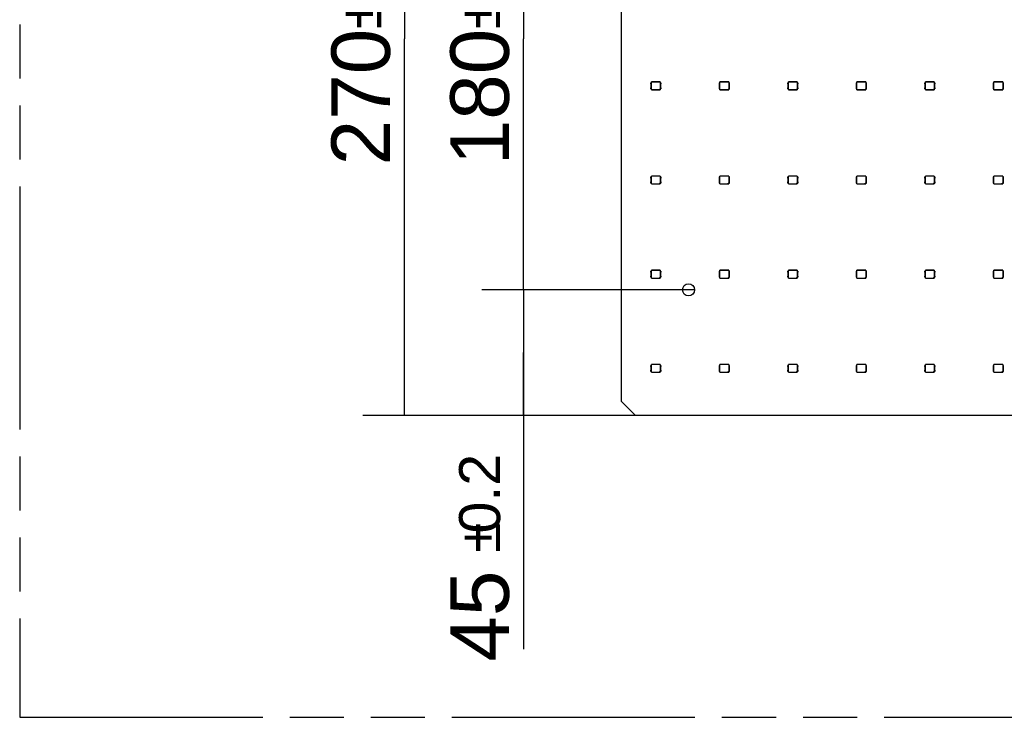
# Model space of a CAD drawing. Header units: millimetres. Extents: x 0 to 210, y 0 to 297.
# Tile 3 of 28: x 50 to 85, y 133 to 158. Entities that reach past the tile are written whole.
import ezdxf
from ezdxf.enums import TextEntityAlignment as Align

# ---------------------------------------------------------------- set-up
doc = ezdxf.new("R2010")
doc.units = ezdxf.units.MM
doc.header["$LTSCALE"] = 19.36
doc.linetypes.add('PHANTOM', pattern=[0.8, 0.45, -0.05, 0.1, -0.05, 0.1, -0.05])
doc.layers.get('0').update_dxf_attribs({"linetype": 'CONTINUOUS'})
doc.layers.add('DEFAULT_3', color=7, linetype='PHANTOM')
doc.layers.add('Z_DIM_2D', color=7, linetype='CONTINUOUS')
doc.styles.add('TEXTSTYLE_3', font='helveticaneueltw1g-ltcn.otf')
doc.styles.add('TEXTSTYLE_4', font='gdt', dxfattribs={"width": 0.7})
doc.dimstyles.new('DIMSTYLE_1', dxfattribs={"dimtxt": 2.1, "dimasz": 3.5, "dimexe": 1.5, "dimexo": 0, "dimgap": 0.525, "dimtad": 1, "dimdec": 3, "dimlfac": 10, "dimdsep": 46, "dimtxsty": 'TEXTSTYLE_3', "dimblk": '_FILLED', "dimblk1": '_FILLED', "dimblk2": '_FILLED', "dimcen": 0.09, "dimclrt": 5, "dimadec": 3, "dimazin": 2, "dimtol": 1, "dimtp": 0.2, "dimtm": 0.2, "dimtfac": 1, "dimtdec": 3, "dimtofl": 0, "dimtmove": 0, "dimatfit": 3, "dimldrblk": '_FILLED', "dimfxl": 0, "dimtolj": 1, "dimarcsym": 0})
doc.dimstyles.new('DIMSTYLE_2', dxfattribs={"dimtxt": 2.1, "dimasz": 3.5, "dimexe": 1.5, "dimexo": 0, "dimgap": 0.525, "dimtad": 1, "dimdec": 3, "dimlfac": 10, "dimdsep": 46, "dimtxsty": 'TEXTSTYLE_3', "dimblk": '_FILLED', "dimblk1": '_FILLED', "dimblk2": '_FILLED', "dimcen": 0.09, "dimclrt": 5, "dimadec": 3, "dimazin": 2, "dimtol": 1, "dimtp": 0.3, "dimtm": 0.3, "dimtfac": 1, "dimtdec": 3, "dimtofl": 0, "dimtmove": 0, "dimatfit": 3, "dimldrblk": '_FILLED', "dimfxl": 0, "dimtolj": 1, "dimarcsym": 0})

# ---------------------------------------------------------------- blocks, each defined once
blk = doc.blocks.new('*D4')
at = {"layer": 'Z_DIM_2D', "color": 2, "linetype": 'Continuous', "transparency": 16777216}
for p, q in [((74.098, 166), (66.685, 166)), ((68.185, 166), (68.185, 157)), ((68.185, 148), (68.185, 157)), ((74.098, 148), (66.685, 148))]:
    blk.add_line(p, q, dxfattribs=at)
at = {"layer": 'Z_DIM_2D', "color": 5, "linetype": 'Continuous', "transparency": 16777216}
for s, height, style, p in [('0.2', 1.47, 'TEXTSTYLE_3', (67.345, 159.973)), ('`', 1.47, 'TEXTSTYLE_4', (67.345, 157.881)), ('180', 2.1, 'TEXTSTYLE_3', (67.66, 154.908))]:
    blk.add_text(s, height=height, rotation=90, dxfattribs=dict(at, style=style)).set_placement(p, align=Align.CENTER)
blk = doc.blocks.new('_FILLED')
at = {"color": 0, "linetype": 'ByBlock'}
blk.add_solid([(0, 0), (-1, 0.125), (-1, -0.125)], dxfattribs=at)
blk = doc.blocks.new('_NONE')
blk = doc.blocks.new('*D5')
at = {"layer": 'Z_DIM_2D', "color": 2, "linetype": 'Continuous', "transparency": 16777216}
for p, q in [((74.313, 148), (66.685, 148)), ((68.185, 148), (68.185, 145.75)), ((68.185, 143.5), (68.185, 145.75)), ((68.185, 145.75), (68.185, 135.117)), ((72.198, 143.5), (66.685, 143.5))]:
    blk.add_line(p, q, dxfattribs=at)
at = {"layer": 'Z_DIM_2D', "color": 5, "linetype": 'Continuous', "transparency": 16777216}
for s, height, style, p in [('0.2', 1.47, 'TEXTSTYLE_3', (67.345, 142.121)), ('`', 1.47, 'TEXTSTYLE_4', (67.345, 139.653)), ('45', 2.1, 'TEXTSTYLE_3', (67.66, 137.938))]:
    blk.add_text(s, height=height, rotation=90, dxfattribs=dict(at, style=style)).set_placement(p, align=Align.RIGHT)
blk = doc.blocks.new('*D6')
at = {"layer": 'Z_DIM_2D', "color": 2, "linetype": 'Continuous', "transparency": 16777216}
for p, q in [((72.198, 170.5), (62.423, 170.5)), ((63.923, 170.5), (63.923, 157)), ((63.923, 143.5), (63.923, 157)), ((72.198, 143.5), (62.423, 143.5))]:
    blk.add_line(p, q, dxfattribs=at)
at = {"layer": 'Z_DIM_2D', "color": 5, "linetype": 'Continuous', "transparency": 16777216}
for s, height, style, p in [('0.3', 1.47, 'TEXTSTYLE_3', (63.083, 159.973)), ('`', 1.47, 'TEXTSTYLE_4', (63.083, 157.881)), ('270', 2.1, 'TEXTSTYLE_3', (63.398, 154.908))]:
    blk.add_text(s, height=height, rotation=90, dxfattribs=dict(at, style=style)).set_placement(p, align=Align.CENTER)

msp = doc.modelspace()

# ---------------------------------------------------------------- linework, layer by layer
at = {"color": 7, "linetype": 'Continuous'}
for p, q in [((71.69799, 143.9997), (71.69799, 169.99969)), ((72.75164, 155.37643), (72.75164, 155.4181)), ((72.75164, 155.4181), (72.76795, 155.4181)), ((72.75664, 155.25503), (72.75664, 155.36317)), ((72.76664, 155.4181), (72.76664, 155.4491)), ((72.76664, 155.4491), (72.77005, 155.44569)), ((73.08664, 155.4491), (72.76664, 155.4491)), ((72.76795, 155.2001), (72.76795, 155.4181)), ((72.77005, 155.17251), (72.77005, 155.44569)), ((73.08324, 155.44569), (72.77005, 155.44569)), ((73.08324, 155.44569), (73.08664, 155.4491)), ((73.08324, 155.44569), (73.08324, 155.20481)), ((73.08533, 155.4181), (73.08533, 155.2001)), ((73.08533, 155.4181), (73.10164, 155.4181)), ((73.08664, 155.4491), (73.08664, 155.4181)), ((73.09664, 155.36317), (73.09664, 155.25503)), ((73.10164, 155.4181), (73.10164, 155.37643)), ((75.20618, 155.37643), (75.20618, 155.4181)), ((75.20618, 155.4181), (75.22249, 155.4181)), ((75.21118, 155.25503), (75.21118, 155.36317)), ((75.22118, 155.4181), (75.22118, 155.4491)), ((75.22118, 155.4491), (75.22459, 155.44569)), ((75.54118, 155.4491), (75.22118, 155.4491)), ((75.22249, 155.2001), (75.22249, 155.4181)), ((75.22459, 155.17251), (75.22459, 155.44569)), ((75.53778, 155.44569), (75.22459, 155.44569)), ((75.53778, 155.44569), (75.54118, 155.4491)), ((75.53778, 155.44569), (75.53778, 155.20481)), ((75.53987, 155.4181), (75.53987, 155.2001)), ((75.53987, 155.4181), (75.55618, 155.4181)), ((75.54118, 155.4491), (75.54118, 155.4181)), ((75.55118, 155.36317), (75.55118, 155.25503)), ((75.55618, 155.4181), (75.55618, 155.37643)), ((77.66072, 155.37643), (77.66072, 155.4181)), ((77.66072, 155.4181), (77.67703, 155.4181)), ((77.66572, 155.25503), (77.66572, 155.36317)), ((77.67572, 155.4181), (77.67572, 155.4491)), ((77.67572, 155.4491), (77.67913, 155.44569)), ((77.99572, 155.4491), (77.67572, 155.4491)), ((77.67703, 155.2001), (77.67703, 155.4181)), ((77.67913, 155.17251), (77.67913, 155.44569)), ((77.99232, 155.44569), (77.67913, 155.44569)), ((77.99232, 155.44569), (77.99572, 155.4491)), ((77.99232, 155.44569), (77.99232, 155.20481)), ((77.99441, 155.4181), (77.99441, 155.2001)), ((77.99441, 155.4181), (78.01072, 155.4181)), ((77.99572, 155.4491), (77.99572, 155.4181)), ((78.00572, 155.36317), (78.00572, 155.25503)), ((78.01072, 155.4181), (78.01072, 155.37643)), ((80.11526, 155.37643), (80.11526, 155.4181)), ((80.11526, 155.4181), (80.13157, 155.4181)), ((80.12026, 155.25503), (80.12026, 155.36317)), ((80.13026, 155.4181), (80.13026, 155.4491)), ((80.13026, 155.4491), (80.13367, 155.44569)), ((80.45026, 155.4491), (80.13026, 155.4491)), ((80.13157, 155.2001), (80.13157, 155.4181)), ((80.13367, 155.17251), (80.13367, 155.44569)), ((80.44686, 155.44569), (80.13367, 155.44569)), ((80.44686, 155.44569), (80.45026, 155.4491)), ((80.44686, 155.44569), (80.44686, 155.20481)), ((80.44895, 155.4181), (80.44895, 155.2001)), ((80.44895, 155.4181), (80.46526, 155.4181)), ((80.45026, 155.4491), (80.45026, 155.4181)), ((80.46026, 155.36317), (80.46026, 155.25503)), ((80.46526, 155.4181), (80.46526, 155.37643)), ((82.5698, 155.37643), (82.5698, 155.4181)), ((82.5698, 155.4181), (82.58611, 155.4181)), ((82.5748, 155.25503), (82.5748, 155.36317)), ((82.5848, 155.4181), (82.5848, 155.4491)), ((82.5848, 155.4491), (82.58821, 155.44569)), ((82.9048, 155.4491), (82.5848, 155.4491)), ((82.58611, 155.2001), (82.58611, 155.4181)), ((82.58821, 155.17251), (82.58821, 155.44569)), ((82.9014, 155.44569), (82.58821, 155.44569)), ((82.9014, 155.44569), (82.9048, 155.4491)), ((82.9014, 155.44569), (82.9014, 155.20481)), ((82.90349, 155.4181), (82.90349, 155.2001)), ((82.90349, 155.4181), (82.9198, 155.4181)), ((82.9048, 155.4491), (82.9048, 155.4181)), ((82.9148, 155.36317), (82.9148, 155.25503)), ((82.9198, 155.4181), (82.9198, 155.37643)), ((85.02434, 155.4181), (85.04065, 155.4181)), ((85.02434, 155.37643), (85.02434, 155.4181)), ((85.02934, 155.25503), (85.02934, 155.36317)), ((85.35934, 155.4491), (85.03934, 155.4491)), ((85.03934, 155.4491), (85.04275, 155.44569)), ((85.03934, 155.4181), (85.03934, 155.4491)), ((85.04065, 155.2001), (85.04065, 155.4181)), ((85.35594, 155.44569), (85.04275, 155.44569)), ((85.04275, 155.17251), (85.04275, 155.44569)), ((85.35594, 155.44569), (85.35934, 155.4491)), ((85.35594, 155.44569), (85.35594, 155.20481)), ((85.35803, 155.4181), (85.37434, 155.4181)), ((85.35803, 155.4181), (85.35803, 155.2001)), ((85.35934, 155.4491), (85.35934, 155.4181)), ((85.36934, 155.36317), (85.36934, 155.25503)), ((85.37434, 155.4181), (85.37434, 155.37643)), ((72.75164, 155.2001), (72.75164, 155.24178)), ((72.76795, 155.2001), (72.75164, 155.2001)), ((72.76664, 155.1691), (72.76664, 155.2001)), ((72.77005, 155.17251), (72.76664, 155.1691)), ((72.76664, 155.1691), (73.08664, 155.1691)), ((72.77005, 155.17251), (73.05094, 155.17251)), ((73.05094, 155.17251), (73.08324, 155.20481)), ((73.05094, 155.17251), (73.05488, 155.17146)), ((73.08428, 155.20087), (73.05488, 155.17146)), ((73.05488, 155.17146), (73.08428, 155.17146)), ((73.08324, 155.20481), (73.08428, 155.20087)), ((73.08428, 155.17146), (73.08428, 155.20087)), ((73.08664, 155.1691), (73.08428, 155.17146)), ((73.10164, 155.2001), (73.08533, 155.2001)), ((73.08664, 155.2001), (73.08664, 155.1691)), ((73.10164, 155.24177), (73.10164, 155.2001)), ((75.20618, 155.2001), (75.20618, 155.24178)), ((75.22249, 155.2001), (75.20618, 155.2001)), ((75.22118, 155.1691), (75.22118, 155.2001)), ((75.22459, 155.17251), (75.22118, 155.1691)), ((75.22118, 155.1691), (75.54118, 155.1691)), ((75.22459, 155.17251), (75.50548, 155.17251)), ((75.50548, 155.17251), (75.53778, 155.20481)), ((75.50548, 155.17251), (75.50942, 155.17146)), ((75.53882, 155.20087), (75.50942, 155.17146)), ((75.50942, 155.17146), (75.53882, 155.17146)), ((75.53778, 155.20481), (75.53882, 155.20087)), ((75.53882, 155.17146), (75.53882, 155.20087)), ((75.54118, 155.1691), (75.53882, 155.17146)), ((75.55618, 155.2001), (75.53987, 155.2001)), ((75.54118, 155.2001), (75.54118, 155.1691)), ((75.55618, 155.24177), (75.55618, 155.2001)), ((77.66072, 155.2001), (77.66072, 155.24178)), ((77.67703, 155.2001), (77.66072, 155.2001)), ((77.67572, 155.1691), (77.67572, 155.2001)), ((77.67913, 155.17251), (77.67572, 155.1691)), ((77.67572, 155.1691), (77.99572, 155.1691)), ((77.67913, 155.17251), (77.96002, 155.17251)), ((77.96002, 155.17251), (77.99232, 155.20481)), ((77.96002, 155.17251), (77.96396, 155.17146)), ((77.99336, 155.20087), (77.96396, 155.17146)), ((77.96396, 155.17146), (77.99336, 155.17146)), ((77.99232, 155.20481), (77.99336, 155.20087)), ((77.99336, 155.17146), (77.99336, 155.20087)), ((77.99572, 155.1691), (77.99336, 155.17146)), ((78.01072, 155.2001), (77.99441, 155.2001)), ((77.99572, 155.2001), (77.99572, 155.1691)), ((78.01072, 155.24177), (78.01072, 155.2001)), ((80.11526, 155.2001), (80.11526, 155.24178)), ((80.13157, 155.2001), (80.11526, 155.2001)), ((80.13026, 155.1691), (80.13026, 155.2001)), ((80.13367, 155.17251), (80.13026, 155.1691)), ((80.13026, 155.1691), (80.45026, 155.1691)), ((80.13367, 155.17251), (80.41456, 155.17251)), ((80.41456, 155.17251), (80.44686, 155.20481)), ((80.41456, 155.17251), (80.4185, 155.17146)), ((80.4479, 155.20087), (80.4185, 155.17146)), ((80.4185, 155.17146), (80.4479, 155.17146)), ((80.44686, 155.20481), (80.4479, 155.20087)), ((80.4479, 155.17146), (80.4479, 155.20087)), ((80.45026, 155.1691), (80.4479, 155.17146)), ((80.46526, 155.2001), (80.44895, 155.2001)), ((80.45026, 155.2001), (80.45026, 155.1691)), ((80.46526, 155.24177), (80.46526, 155.2001)), ((82.5698, 155.2001), (82.5698, 155.24178)), ((82.58611, 155.2001), (82.5698, 155.2001)), ((82.5848, 155.1691), (82.5848, 155.2001)), ((82.58821, 155.17251), (82.5848, 155.1691)), ((82.5848, 155.1691), (82.9048, 155.1691)), ((82.58821, 155.17251), (82.8691, 155.17251)), ((82.8691, 155.17251), (82.9014, 155.20481)), ((82.8691, 155.17251), (82.87304, 155.17146)), ((82.90244, 155.20087), (82.87304, 155.17146)), ((82.87304, 155.17146), (82.90244, 155.17146)), ((82.9014, 155.20481), (82.90244, 155.20087)), ((82.90244, 155.17146), (82.90244, 155.20087)), ((82.9048, 155.1691), (82.90244, 155.17146)), ((82.9198, 155.2001), (82.90349, 155.2001)), ((82.9048, 155.2001), (82.9048, 155.1691)), ((82.9198, 155.24177), (82.9198, 155.2001)), ((85.02434, 155.2001), (85.02434, 155.24178)), ((85.04065, 155.2001), (85.02434, 155.2001)), ((85.03934, 155.1691), (85.03934, 155.2001)), ((85.04275, 155.17251), (85.03934, 155.1691)), ((85.03934, 155.1691), (85.35934, 155.1691)), ((85.04275, 155.17251), (85.32364, 155.17251)), ((85.32364, 155.17251), (85.35594, 155.20481)), ((85.32364, 155.17251), (85.32758, 155.17146)), ((85.35698, 155.20087), (85.32758, 155.17146)), ((85.32758, 155.17146), (85.35698, 155.17146)), ((85.35594, 155.20481), (85.35698, 155.20087)), ((85.35698, 155.17146), (85.35698, 155.20087)), ((85.35934, 155.1691), (85.35698, 155.17146)), ((85.37434, 155.2001), (85.35803, 155.2001)), ((85.35934, 155.2001), (85.35934, 155.1691)), ((85.37434, 155.24177), (85.37434, 155.2001)), ((72.75164, 152.00143), (72.75164, 152.0431)), ((72.75164, 152.0431), (72.76795, 152.0431)), ((72.75164, 151.8251), (72.75164, 151.86678)), ((72.76795, 151.8251), (72.75164, 151.8251)), ((72.75664, 151.88003), (72.75664, 151.98817)), ((72.76664, 152.0431), (72.76664, 152.0741)), ((72.76664, 152.0741), (72.77005, 152.07069)), ((73.08664, 152.0741), (72.76664, 152.0741)), ((72.76664, 151.7941), (72.76664, 151.8251)), ((72.77005, 151.79751), (72.76664, 151.7941)), ((72.76664, 151.7941), (73.08664, 151.7941)), ((72.76795, 151.8251), (72.76795, 152.0431)), ((72.77005, 151.79751), (72.77005, 152.07069)), ((73.08324, 152.07069), (72.77005, 152.07069)), ((72.77005, 151.79751), (73.05094, 151.79751)), ((73.05094, 151.79751), (73.08324, 151.82981)), ((73.05094, 151.79751), (73.05488, 151.79646)), ((73.08428, 151.82587), (73.05488, 151.79646)), ((73.05488, 151.79646), (73.08428, 151.79646)), ((73.08324, 152.07069), (73.08664, 152.0741)), ((73.08324, 152.07069), (73.08324, 151.82981)), ((73.08324, 151.82981), (73.08428, 151.82587)), ((73.08428, 151.79646), (73.08428, 151.82587)), ((73.08664, 151.7941), (73.08428, 151.79646)), ((73.08533, 152.0431), (73.08533, 151.8251)), ((73.08533, 152.0431), (73.10164, 152.0431)), ((73.10164, 151.8251), (73.08533, 151.8251)), ((73.08664, 152.0741), (73.08664, 152.0431)), ((73.08664, 151.8251), (73.08664, 151.7941)), ((73.09664, 151.98817), (73.09664, 151.88003)), ((73.10164, 152.0431), (73.10164, 152.00143)), ((73.10164, 151.86677), (73.10164, 151.8251)), ((75.20618, 152.00143), (75.20618, 152.0431)), ((75.20618, 152.0431), (75.22249, 152.0431)), ((75.20618, 151.8251), (75.20618, 151.86678)), ((75.22249, 151.8251), (75.20618, 151.8251)), ((75.21118, 151.88003), (75.21118, 151.98817)), ((75.22118, 152.0741), (75.22459, 152.07069)), ((75.22118, 152.0431), (75.22118, 152.0741)), ((75.54118, 152.0741), (75.22118, 152.0741)), ((75.22118, 151.7941), (75.22118, 151.8251)), ((75.22459, 151.79751), (75.22118, 151.7941)), ((75.22118, 151.7941), (75.54118, 151.7941)), ((75.22249, 151.8251), (75.22249, 152.0431)), ((75.22459, 151.79751), (75.22459, 152.07069)), ((75.53778, 152.07069), (75.22459, 152.07069)), ((75.22459, 151.79751), (75.50548, 151.79751)), ((75.50548, 151.79751), (75.53778, 151.82981)), ((75.50548, 151.79751), (75.50942, 151.79646)), ((75.53882, 151.82587), (75.50942, 151.79646)), ((75.50942, 151.79646), (75.53882, 151.79646)), ((75.53778, 152.07069), (75.54118, 152.0741)), ((75.53778, 152.07069), (75.53778, 151.82981)), ((75.53778, 151.82981), (75.53882, 151.82587)), ((75.53882, 151.79646), (75.53882, 151.82587)), ((75.54118, 151.7941), (75.53882, 151.79646)), ((75.53987, 152.0431), (75.53987, 151.8251)), ((75.53987, 152.0431), (75.55618, 152.0431)), ((75.55618, 151.8251), (75.53987, 151.8251)), ((75.54118, 152.0741), (75.54118, 152.0431)), ((75.54118, 151.8251), (75.54118, 151.7941)), ((75.55118, 151.98817), (75.55118, 151.88003)), ((75.55618, 152.0431), (75.55618, 152.00143)), ((75.55618, 151.86677), (75.55618, 151.8251)), ((77.66072, 152.00143), (77.66072, 152.0431)), ((77.66072, 152.0431), (77.67703, 152.0431)), ((77.66072, 151.8251), (77.66072, 151.86678)), ((77.67703, 151.8251), (77.66072, 151.8251)), ((77.66572, 151.88003), (77.66572, 151.98817)), ((77.67572, 152.0741), (77.67913, 152.07069)), ((77.67572, 152.0431), (77.67572, 152.0741)), ((77.99572, 152.0741), (77.67572, 152.0741)), ((77.67572, 151.7941), (77.67572, 151.8251)), ((77.67913, 151.79751), (77.67572, 151.7941)), ((77.67572, 151.7941), (77.99572, 151.7941)), ((77.67703, 151.8251), (77.67703, 152.0431)), ((77.67913, 151.79751), (77.67913, 152.07069)), ((77.99232, 152.07069), (77.67913, 152.07069)), ((77.67913, 151.79751), (77.96002, 151.79751)), ((77.96002, 151.79751), (77.99232, 151.82981)), ((77.96002, 151.79751), (77.96396, 151.79646)), ((77.99336, 151.82587), (77.96396, 151.79646)), ((77.96396, 151.79646), (77.99336, 151.79646)), ((77.99232, 152.07069), (77.99572, 152.0741)), ((77.99232, 152.07069), (77.99232, 151.82981)), ((77.99232, 151.82981), (77.99336, 151.82587)), ((77.99336, 151.79646), (77.99336, 151.82587)), ((77.99572, 151.7941), (77.99336, 151.79646)), ((77.99441, 152.0431), (77.99441, 151.8251)), ((77.99441, 152.0431), (78.01072, 152.0431)), ((78.01072, 151.8251), (77.99441, 151.8251)), ((77.99572, 152.0741), (77.99572, 152.0431)), ((77.99572, 151.8251), (77.99572, 151.7941)), ((78.00572, 151.98817), (78.00572, 151.88003)), ((78.01072, 152.0431), (78.01072, 152.00143)), ((78.01072, 151.86677), (78.01072, 151.8251)), ((80.11526, 152.00143), (80.11526, 152.0431)), ((80.11526, 152.0431), (80.13157, 152.0431)), ((80.11526, 151.8251), (80.11526, 151.86678)), ((80.13157, 151.8251), (80.11526, 151.8251)), ((80.12026, 151.88003), (80.12026, 151.98817)), ((80.13026, 152.0741), (80.13367, 152.07069)), ((80.13026, 152.0431), (80.13026, 152.0741)), ((80.45026, 152.0741), (80.13026, 152.0741)), ((80.13026, 151.7941), (80.13026, 151.8251)), ((80.13367, 151.79751), (80.13026, 151.7941)), ((80.13026, 151.7941), (80.45026, 151.7941)), ((80.13157, 151.8251), (80.13157, 152.0431)), ((80.13367, 151.79751), (80.13367, 152.07069)), ((80.44686, 152.07069), (80.13367, 152.07069)), ((80.13367, 151.79751), (80.41456, 151.79751)), ((80.41456, 151.79751), (80.44686, 151.82981)), ((80.41456, 151.79751), (80.4185, 151.79646)), ((80.4479, 151.82587), (80.4185, 151.79646)), ((80.4185, 151.79646), (80.4479, 151.79646)), ((80.44686, 152.07069), (80.45026, 152.0741)), ((80.44686, 152.07069), (80.44686, 151.82981)), ((80.44686, 151.82981), (80.4479, 151.82587)), ((80.4479, 151.79646), (80.4479, 151.82587)), ((80.45026, 151.7941), (80.4479, 151.79646)), ((80.44895, 152.0431), (80.46526, 152.0431)), ((80.44895, 152.0431), (80.44895, 151.8251)), ((80.46526, 151.8251), (80.44895, 151.8251)), ((80.45026, 152.0741), (80.45026, 152.0431)), ((80.45026, 151.8251), (80.45026, 151.7941)), ((80.46026, 151.98817), (80.46026, 151.88003)), ((80.46526, 152.0431), (80.46526, 152.00143)), ((80.46526, 151.86677), (80.46526, 151.8251)), ((82.5698, 152.0431), (82.58611, 152.0431)), ((82.5698, 152.00143), (82.5698, 152.0431)), ((82.5698, 151.8251), (82.5698, 151.86678)), ((82.58611, 151.8251), (82.5698, 151.8251)), ((82.5748, 151.88003), (82.5748, 151.98817)), ((82.9048, 152.0741), (82.5848, 152.0741)), ((82.5848, 152.0741), (82.58821, 152.07069)), ((82.5848, 152.0431), (82.5848, 152.0741)), ((82.5848, 151.7941), (82.5848, 151.8251)), ((82.58821, 151.79751), (82.5848, 151.7941)), ((82.5848, 151.7941), (82.9048, 151.7941)), ((82.58611, 151.8251), (82.58611, 152.0431)), ((82.9014, 152.07069), (82.58821, 152.07069)), ((82.58821, 151.79751), (82.58821, 152.07069)), ((82.58821, 151.79751), (82.8691, 151.79751)), ((82.8691, 151.79751), (82.9014, 151.82981)), ((82.8691, 151.79751), (82.87304, 151.79646)), ((82.90244, 151.82587), (82.87304, 151.79646)), ((82.87304, 151.79646), (82.90244, 151.79646)), ((82.9014, 152.07069), (82.9048, 152.0741)), ((82.9014, 152.07069), (82.9014, 151.82981)), ((82.9014, 151.82981), (82.90244, 151.82587)), ((82.90244, 151.79646), (82.90244, 151.82587)), ((82.9048, 151.7941), (82.90244, 151.79646)), ((82.90349, 152.0431), (82.9198, 152.0431)), ((82.90349, 152.0431), (82.90349, 151.8251)), ((82.9198, 151.8251), (82.90349, 151.8251)), ((82.9048, 152.0741), (82.9048, 152.0431)), ((82.9048, 151.8251), (82.9048, 151.7941)), ((82.9148, 151.98817), (82.9148, 151.88003)), ((82.9198, 152.0431), (82.9198, 152.00143)), ((82.9198, 151.86677), (82.9198, 151.8251)), ((85.02434, 152.0431), (85.04065, 152.0431)), ((85.02434, 152.00143), (85.02434, 152.0431)), ((85.02434, 151.8251), (85.02434, 151.86678)), ((85.04065, 151.8251), (85.02434, 151.8251)), ((85.02934, 151.88003), (85.02934, 151.98817)), ((85.35934, 152.0741), (85.03934, 152.0741)), ((85.03934, 152.0741), (85.04275, 152.07069)), ((85.03934, 152.0431), (85.03934, 152.0741)), ((85.03934, 151.7941), (85.03934, 151.8251)), ((85.04275, 151.79751), (85.03934, 151.7941)), ((85.03934, 151.7941), (85.35934, 151.7941)), ((85.04065, 151.8251), (85.04065, 152.0431)), ((85.35594, 152.07069), (85.04275, 152.07069)), ((85.04275, 151.79751), (85.04275, 152.07069)), ((85.04275, 151.79751), (85.32364, 151.79751)), ((85.32364, 151.79751), (85.35594, 151.82981)), ((85.32364, 151.79751), (85.32758, 151.79646)), ((85.35698, 151.82587), (85.32758, 151.79646)), ((85.32758, 151.79646), (85.35698, 151.79646)), ((85.35594, 152.07069), (85.35934, 152.0741)), ((85.35594, 152.07069), (85.35594, 151.82981)), ((85.35594, 151.82981), (85.35698, 151.82587)), ((85.35698, 151.79646), (85.35698, 151.82587)), ((85.35934, 151.7941), (85.35698, 151.79646)), ((85.35803, 152.0431), (85.37434, 152.0431)), ((85.35803, 152.0431), (85.35803, 151.8251)), ((85.37434, 151.8251), (85.35803, 151.8251)), ((85.35934, 152.0741), (85.35934, 152.0431)), ((85.35934, 151.8251), (85.35934, 151.7941)), ((85.36934, 151.98817), (85.36934, 151.88003)), ((85.37434, 152.0431), (85.37434, 152.00143)), ((85.37434, 151.86677), (85.37434, 151.8251)), ((72.75164, 148.62643), (72.75164, 148.6681)), ((72.75164, 148.6681), (72.76795, 148.6681)), ((72.75664, 148.50503), (72.75664, 148.61317)), ((72.76664, 148.6991), (72.77005, 148.69569)), ((72.76664, 148.6681), (72.76664, 148.6991)), ((73.08664, 148.6991), (72.76664, 148.6991)), ((72.76795, 148.4501), (72.76795, 148.6681)), ((72.77005, 148.42251), (72.77005, 148.69569)), ((73.08324, 148.69569), (72.77005, 148.69569)), ((73.08324, 148.69569), (73.08664, 148.6991)), ((73.08324, 148.69569), (73.08324, 148.45481)), ((73.08533, 148.6681), (73.08533, 148.4501)), ((73.08533, 148.6681), (73.10164, 148.6681)), ((73.08664, 148.6991), (73.08664, 148.6681)), ((73.09664, 148.61317), (73.09664, 148.50503)), ((73.10164, 148.6681), (73.10164, 148.62643)), ((75.20618, 148.62643), (75.20618, 148.6681)), ((75.20618, 148.6681), (75.22249, 148.6681)), ((75.21118, 148.50503), (75.21118, 148.61317)), ((75.22118, 148.6991), (75.22459, 148.69569)), ((75.22118, 148.6681), (75.22118, 148.6991)), ((75.54118, 148.6991), (75.22118, 148.6991)), ((75.22249, 148.4501), (75.22249, 148.6681)), ((75.22459, 148.42251), (75.22459, 148.69569)), ((75.53778, 148.69569), (75.22459, 148.69569)), ((75.53778, 148.69569), (75.54118, 148.6991)), ((75.53778, 148.69569), (75.53778, 148.45481)), ((75.53987, 148.6681), (75.53987, 148.4501)), ((75.53987, 148.6681), (75.55618, 148.6681)), ((75.54118, 148.6991), (75.54118, 148.6681)), ((75.55118, 148.61317), (75.55118, 148.50503)), ((75.55618, 148.6681), (75.55618, 148.62643)), ((77.66072, 148.62643), (77.66072, 148.6681)), ((77.66072, 148.6681), (77.67703, 148.6681)), ((77.66572, 148.50503), (77.66572, 148.61317)), ((77.67572, 148.6991), (77.67913, 148.69569)), ((77.67572, 148.6681), (77.67572, 148.6991)), ((77.99572, 148.6991), (77.67572, 148.6991)), ((77.67703, 148.4501), (77.67703, 148.6681)), ((77.67913, 148.42251), (77.67913, 148.69569)), ((77.99232, 148.69569), (77.67913, 148.69569)), ((77.99232, 148.69569), (77.99572, 148.6991)), ((77.99232, 148.69569), (77.99232, 148.45481)), ((77.99441, 148.6681), (78.01072, 148.6681)), ((77.99441, 148.6681), (77.99441, 148.4501)), ((77.99572, 148.6991), (77.99572, 148.6681)), ((78.00572, 148.61317), (78.00572, 148.50503)), ((78.01072, 148.6681), (78.01072, 148.62643)), ((80.11526, 148.6681), (80.13157, 148.6681)), ((80.11526, 148.62643), (80.11526, 148.6681)), ((80.12026, 148.50503), (80.12026, 148.61317)), ((80.13026, 148.6991), (80.13367, 148.69569)), ((80.45026, 148.6991), (80.13026, 148.6991)), ((80.13026, 148.6681), (80.13026, 148.6991)), ((80.13157, 148.4501), (80.13157, 148.6681)), ((80.44686, 148.69569), (80.13367, 148.69569)), ((80.13367, 148.42251), (80.13367, 148.69569)), ((80.44686, 148.69569), (80.45026, 148.6991)), ((80.44686, 148.69569), (80.44686, 148.45481)), ((80.44895, 148.6681), (80.46526, 148.6681)), ((80.44895, 148.6681), (80.44895, 148.4501)), ((80.45026, 148.6991), (80.45026, 148.6681)), ((80.46026, 148.61317), (80.46026, 148.50503)), ((80.46526, 148.6681), (80.46526, 148.62643)), ((82.5698, 148.6681), (82.58611, 148.6681)), ((82.5698, 148.62643), (82.5698, 148.6681)), ((82.5748, 148.50503), (82.5748, 148.61317)), ((82.9048, 148.6991), (82.5848, 148.6991)), ((82.5848, 148.6991), (82.58821, 148.69569)), ((82.5848, 148.6681), (82.5848, 148.6991)), ((82.58611, 148.4501), (82.58611, 148.6681)), ((82.9014, 148.69569), (82.58821, 148.69569)), ((82.58821, 148.42251), (82.58821, 148.69569)), ((82.9014, 148.69569), (82.9048, 148.6991)), ((82.9014, 148.69569), (82.9014, 148.45481)), ((82.90349, 148.6681), (82.9198, 148.6681)), ((82.90349, 148.6681), (82.90349, 148.4501)), ((82.9048, 148.6991), (82.9048, 148.6681)), ((82.9148, 148.61317), (82.9148, 148.50503)), ((82.9198, 148.6681), (82.9198, 148.62643)), ((85.02434, 148.6681), (85.04065, 148.6681)), ((85.02434, 148.62643), (85.02434, 148.6681)), ((85.02934, 148.50503), (85.02934, 148.61317)), ((85.35934, 148.6991), (85.03934, 148.6991)), ((85.03934, 148.6991), (85.04275, 148.69569)), ((85.03934, 148.6681), (85.03934, 148.6991)), ((85.04065, 148.4501), (85.04065, 148.6681)), ((85.35594, 148.69569), (85.04275, 148.69569)), ((85.04275, 148.42251), (85.04275, 148.69569)), ((85.35594, 148.69569), (85.35934, 148.6991)), ((85.35594, 148.69569), (85.35594, 148.45481)), ((85.35803, 148.6681), (85.37434, 148.6681)), ((85.35803, 148.6681), (85.35803, 148.4501)), ((85.35934, 148.6991), (85.35934, 148.6681)), ((85.36934, 148.61317), (85.36934, 148.50503)), ((85.37434, 148.6681), (85.37434, 148.62643)), ((72.75164, 148.4501), (72.75164, 148.49178)), ((72.76795, 148.4501), (72.75164, 148.4501)), ((72.76664, 148.4191), (72.76664, 148.4501)), ((72.77005, 148.42251), (72.76664, 148.4191)), ((72.76664, 148.4191), (73.08664, 148.4191)), ((72.77005, 148.42251), (73.05094, 148.42251)), ((73.05094, 148.42251), (73.08324, 148.45481)), ((73.05094, 148.42251), (73.05488, 148.42146)), ((73.08428, 148.45087), (73.05488, 148.42146)), ((73.05488, 148.42146), (73.08428, 148.42146)), ((73.08324, 148.45481), (73.08428, 148.45087)), ((73.08428, 148.42146), (73.08428, 148.45087)), ((73.08664, 148.4191), (73.08428, 148.42146)), ((73.10164, 148.4501), (73.08533, 148.4501)), ((73.08664, 148.4501), (73.08664, 148.4191)), ((73.10164, 148.49177), (73.10164, 148.4501)), ((75.20618, 148.4501), (75.20618, 148.49178)), ((75.22249, 148.4501), (75.20618, 148.4501)), ((75.22118, 148.4191), (75.22118, 148.4501)), ((75.22459, 148.42251), (75.22118, 148.4191)), ((75.22118, 148.4191), (75.54118, 148.4191)), ((75.22459, 148.42251), (75.50548, 148.42251)), ((75.50548, 148.42251), (75.53778, 148.45481)), ((75.50548, 148.42251), (75.50942, 148.42146)), ((75.53882, 148.45087), (75.50942, 148.42146)), ((75.50942, 148.42146), (75.53882, 148.42146)), ((75.53778, 148.45481), (75.53882, 148.45087)), ((75.53882, 148.42146), (75.53882, 148.45087)), ((75.54118, 148.4191), (75.53882, 148.42146)), ((75.55618, 148.4501), (75.53987, 148.4501)), ((75.54118, 148.4501), (75.54118, 148.4191)), ((75.55618, 148.49177), (75.55618, 148.4501)), ((77.66072, 148.4501), (77.66072, 148.49178)), ((77.67703, 148.4501), (77.66072, 148.4501)), ((77.67572, 148.4191), (77.67572, 148.4501)), ((77.67913, 148.42251), (77.67572, 148.4191)), ((77.67572, 148.4191), (77.99572, 148.4191)), ((77.67913, 148.42251), (77.96002, 148.42251)), ((77.96002, 148.42251), (77.99232, 148.45481)), ((77.96002, 148.42251), (77.96396, 148.42146)), ((77.99336, 148.45087), (77.96396, 148.42146)), ((77.96396, 148.42146), (77.99336, 148.42146)), ((77.99232, 148.45481), (77.99336, 148.45087)), ((77.99336, 148.42146), (77.99336, 148.45087)), ((77.99572, 148.4191), (77.99336, 148.42146)), ((78.01072, 148.4501), (77.99441, 148.4501)), ((77.99572, 148.4501), (77.99572, 148.4191)), ((78.01072, 148.49177), (78.01072, 148.4501)), ((80.11526, 148.4501), (80.11526, 148.49178)), ((80.13157, 148.4501), (80.11526, 148.4501)), ((80.13026, 148.4191), (80.13026, 148.4501)), ((80.13367, 148.42251), (80.13026, 148.4191)), ((80.13026, 148.4191), (80.45026, 148.4191)), ((80.13367, 148.42251), (80.41456, 148.42251)), ((80.41456, 148.42251), (80.44686, 148.45481)), ((80.41456, 148.42251), (80.4185, 148.42146)), ((80.4479, 148.45087), (80.4185, 148.42146)), ((80.4185, 148.42146), (80.4479, 148.42146)), ((80.44686, 148.45481), (80.4479, 148.45087)), ((80.4479, 148.42146), (80.4479, 148.45087)), ((80.45026, 148.4191), (80.4479, 148.42146)), ((80.46526, 148.4501), (80.44895, 148.4501)), ((80.45026, 148.4501), (80.45026, 148.4191)), ((80.46526, 148.49177), (80.46526, 148.4501)), ((82.5698, 148.4501), (82.5698, 148.49178)), ((82.58611, 148.4501), (82.5698, 148.4501)), ((82.5848, 148.4191), (82.5848, 148.4501)), ((82.58821, 148.42251), (82.5848, 148.4191)), ((82.5848, 148.4191), (82.9048, 148.4191)), ((82.58821, 148.42251), (82.8691, 148.42251)), ((82.8691, 148.42251), (82.9014, 148.45481)), ((82.8691, 148.42251), (82.87304, 148.42146)), ((82.90244, 148.45087), (82.87304, 148.42146)), ((82.87304, 148.42146), (82.90244, 148.42146)), ((82.9014, 148.45481), (82.90244, 148.45087)), ((82.90244, 148.42146), (82.90244, 148.45087)), ((82.9048, 148.4191), (82.90244, 148.42146)), ((82.9198, 148.4501), (82.90349, 148.4501)), ((82.9048, 148.4501), (82.9048, 148.4191)), ((82.9198, 148.49177), (82.9198, 148.4501)), ((85.02434, 148.4501), (85.02434, 148.49178)), ((85.04065, 148.4501), (85.02434, 148.4501)), ((85.03934, 148.4191), (85.03934, 148.4501)), ((85.04275, 148.42251), (85.03934, 148.4191)), ((85.03934, 148.4191), (85.35934, 148.4191)), ((85.04275, 148.42251), (85.32364, 148.42251)), ((85.32364, 148.42251), (85.35594, 148.45481)), ((85.32364, 148.42251), (85.32758, 148.42146)), ((85.35698, 148.45087), (85.32758, 148.42146)), ((85.32758, 148.42146), (85.35698, 148.42146)), ((85.35594, 148.45481), (85.35698, 148.45087)), ((85.35698, 148.42146), (85.35698, 148.45087)), ((85.35934, 148.4191), (85.35698, 148.42146)), ((85.37434, 148.4501), (85.35803, 148.4501)), ((85.35934, 148.4501), (85.35934, 148.4191)), ((85.37434, 148.49177), (85.37434, 148.4501)), ((72.75164, 145.25143), (72.75164, 145.2931)), ((72.75164, 145.2931), (72.76795, 145.2931)), ((72.75164, 145.0751), (72.75164, 145.11678)), ((72.76795, 145.0751), (72.75164, 145.0751)), ((72.75664, 145.13003), (72.75664, 145.23817)), ((72.76664, 145.3241), (72.77005, 145.32069)), ((72.76664, 145.2931), (72.76664, 145.3241)), ((73.08664, 145.3241), (72.76664, 145.3241)), ((72.76664, 145.0441), (72.76664, 145.0751)), ((72.77005, 145.04751), (72.76664, 145.0441)), ((72.76664, 145.0441), (73.08664, 145.0441)), ((72.76795, 145.0751), (72.76795, 145.2931)), ((72.77005, 145.04751), (72.77005, 145.32069)), ((73.08324, 145.32069), (72.77005, 145.32069)), ((72.77005, 145.04751), (73.05094, 145.04751)), ((73.05094, 145.04751), (73.08324, 145.07981)), ((73.05094, 145.04751), (73.05488, 145.04646)), ((73.08428, 145.07587), (73.05488, 145.04646)), ((73.05488, 145.04646), (73.08428, 145.04646)), ((73.08324, 145.32069), (73.08664, 145.3241)), ((73.08324, 145.32069), (73.08324, 145.07981)), ((73.08324, 145.07981), (73.08428, 145.07587)), ((73.08428, 145.04646), (73.08428, 145.07587)), ((73.08664, 145.0441), (73.08428, 145.04646)), ((73.08533, 145.2931), (73.08533, 145.0751)), ((73.08533, 145.2931), (73.10164, 145.2931)), ((73.10164, 145.0751), (73.08533, 145.0751)), ((73.08664, 145.3241), (73.08664, 145.2931)), ((73.08664, 145.0751), (73.08664, 145.0441)), ((73.09664, 145.23817), (73.09664, 145.13003)), ((73.10164, 145.2931), (73.10164, 145.25143)), ((73.10164, 145.11677), (73.10164, 145.0751)), ((75.20618, 145.2931), (75.22249, 145.2931)), ((75.20618, 145.25143), (75.20618, 145.2931)), ((75.20618, 145.0751), (75.20618, 145.11678)), ((75.22249, 145.0751), (75.20618, 145.0751)), ((75.21118, 145.13003), (75.21118, 145.23817)), ((75.22118, 145.3241), (75.22459, 145.32069)), ((75.54118, 145.3241), (75.22118, 145.3241)), ((75.22118, 145.2931), (75.22118, 145.3241)), ((75.22118, 145.0441), (75.22118, 145.0751)), ((75.22459, 145.04751), (75.22118, 145.0441)), ((75.22118, 145.0441), (75.54118, 145.0441)), ((75.22249, 145.0751), (75.22249, 145.2931)), ((75.53778, 145.32069), (75.22459, 145.32069)), ((75.22459, 145.04751), (75.22459, 145.32069)), ((75.22459, 145.04751), (75.50548, 145.04751)), ((75.50548, 145.04751), (75.53778, 145.07981)), ((75.50548, 145.04751), (75.50942, 145.04646)), ((75.53882, 145.07587), (75.50942, 145.04646)), ((75.50942, 145.04646), (75.53882, 145.04646)), ((75.53778, 145.32069), (75.54118, 145.3241)), ((75.53778, 145.32069), (75.53778, 145.07981)), ((75.53778, 145.07981), (75.53882, 145.07587)), ((75.53882, 145.04646), (75.53882, 145.07587)), ((75.54118, 145.0441), (75.53882, 145.04646)), ((75.53987, 145.2931), (75.55618, 145.2931)), ((75.53987, 145.2931), (75.53987, 145.0751)), ((75.55618, 145.0751), (75.53987, 145.0751)), ((75.54118, 145.3241), (75.54118, 145.2931)), ((75.54118, 145.0751), (75.54118, 145.0441)), ((75.55118, 145.23817), (75.55118, 145.13003)), ((75.55618, 145.2931), (75.55618, 145.25143)), ((75.55618, 145.11677), (75.55618, 145.0751)), ((77.66072, 145.2931), (77.67703, 145.2931)), ((77.66072, 145.25143), (77.66072, 145.2931)), ((77.66072, 145.0751), (77.66072, 145.11678)), ((77.67703, 145.0751), (77.66072, 145.0751)), ((77.66572, 145.13003), (77.66572, 145.23817)), ((77.67572, 145.3241), (77.67913, 145.32069)), ((77.99572, 145.3241), (77.67572, 145.3241)), ((77.67572, 145.2931), (77.67572, 145.3241)), ((77.67572, 145.0441), (77.67572, 145.0751)), ((77.67913, 145.04751), (77.67572, 145.0441)), ((77.67572, 145.0441), (77.99572, 145.0441)), ((77.67703, 145.0751), (77.67703, 145.2931)), ((77.99232, 145.32069), (77.67913, 145.32069)), ((77.67913, 145.04751), (77.67913, 145.32069)), ((77.67913, 145.04751), (77.96002, 145.04751)), ((77.96002, 145.04751), (77.99232, 145.07981)), ((77.96002, 145.04751), (77.96396, 145.04646)), ((77.99336, 145.07587), (77.96396, 145.04646)), ((77.96396, 145.04646), (77.99336, 145.04646)), ((77.99232, 145.32069), (77.99572, 145.3241)), ((77.99232, 145.32069), (77.99232, 145.07981)), ((77.99232, 145.07981), (77.99336, 145.07587)), ((77.99336, 145.04646), (77.99336, 145.07587)), ((77.99572, 145.0441), (77.99336, 145.04646)), ((77.99441, 145.2931), (78.01072, 145.2931)), ((77.99441, 145.2931), (77.99441, 145.0751)), ((78.01072, 145.0751), (77.99441, 145.0751)), ((77.99572, 145.3241), (77.99572, 145.2931)), ((77.99572, 145.0751), (77.99572, 145.0441)), ((78.00572, 145.23817), (78.00572, 145.13003)), ((78.01072, 145.2931), (78.01072, 145.25143)), ((78.01072, 145.11677), (78.01072, 145.0751)), ((80.11526, 145.2931), (80.13157, 145.2931)), ((80.11526, 145.25143), (80.11526, 145.2931)), ((80.11526, 145.0751), (80.11526, 145.11678)), ((80.13157, 145.0751), (80.11526, 145.0751)), ((80.12026, 145.13003), (80.12026, 145.23817)), ((80.45026, 145.3241), (80.13026, 145.3241)), ((80.13026, 145.3241), (80.13367, 145.32069)), ((80.13026, 145.2931), (80.13026, 145.3241)), ((80.13026, 145.0441), (80.13026, 145.0751)), ((80.13367, 145.04751), (80.13026, 145.0441)), ((80.13026, 145.0441), (80.45026, 145.0441)), ((80.13157, 145.0751), (80.13157, 145.2931)), ((80.44686, 145.32069), (80.13367, 145.32069)), ((80.13367, 145.04751), (80.13367, 145.32069)), ((80.13367, 145.04751), (80.41456, 145.04751)), ((80.41456, 145.04751), (80.44686, 145.07981)), ((80.41456, 145.04751), (80.4185, 145.04646)), ((80.4479, 145.07587), (80.4185, 145.04646)), ((80.4185, 145.04646), (80.4479, 145.04646)), ((80.44686, 145.32069), (80.45026, 145.3241)), ((80.44686, 145.32069), (80.44686, 145.07981)), ((80.44686, 145.07981), (80.4479, 145.07587)), ((80.4479, 145.04646), (80.4479, 145.07587)), ((80.45026, 145.0441), (80.4479, 145.04646)), ((80.44895, 145.2931), (80.46526, 145.2931)), ((80.44895, 145.2931), (80.44895, 145.0751)), ((80.46526, 145.0751), (80.44895, 145.0751)), ((80.45026, 145.3241), (80.45026, 145.2931)), ((80.45026, 145.0751), (80.45026, 145.0441)), ((80.46026, 145.23817), (80.46026, 145.13003)), ((80.46526, 145.2931), (80.46526, 145.25143)), ((80.46526, 145.11677), (80.46526, 145.0751)), ((82.5698, 145.2931), (82.58611, 145.2931)), ((82.5698, 145.25143), (82.5698, 145.2931)), ((82.5698, 145.0751), (82.5698, 145.11678)), ((82.58611, 145.0751), (82.5698, 145.0751)), ((82.5748, 145.13003), (82.5748, 145.23817)), ((82.9048, 145.3241), (82.5848, 145.3241)), ((82.5848, 145.3241), (82.58821, 145.32069)), ((82.5848, 145.2931), (82.5848, 145.3241)), ((82.5848, 145.0441), (82.5848, 145.0751)), ((82.58821, 145.04751), (82.5848, 145.0441)), ((82.5848, 145.0441), (82.9048, 145.0441)), ((82.58611, 145.0751), (82.58611, 145.2931)), ((82.9014, 145.32069), (82.58821, 145.32069)), ((82.58821, 145.04751), (82.58821, 145.32069)), ((82.58821, 145.04751), (82.8691, 145.04751)), ((82.8691, 145.04751), (82.9014, 145.07981)), ((82.8691, 145.04751), (82.87304, 145.04646)), ((82.90244, 145.07587), (82.87304, 145.04646)), ((82.87304, 145.04646), (82.90244, 145.04646)), ((82.9014, 145.32069), (82.9048, 145.3241)), ((82.9014, 145.32069), (82.9014, 145.07981)), ((82.9014, 145.07981), (82.90244, 145.07587)), ((82.90244, 145.04646), (82.90244, 145.07587)), ((82.9048, 145.0441), (82.90244, 145.04646)), ((82.90349, 145.2931), (82.9198, 145.2931)), ((82.90349, 145.2931), (82.90349, 145.0751)), ((82.9198, 145.0751), (82.90349, 145.0751)), ((82.9048, 145.3241), (82.9048, 145.2931)), ((82.9048, 145.0751), (82.9048, 145.0441)), ((82.9148, 145.23817), (82.9148, 145.13003)), ((82.9198, 145.2931), (82.9198, 145.25143)), ((82.9198, 145.11677), (82.9198, 145.0751)), ((85.02434, 145.2931), (85.04065, 145.2931)), ((85.02434, 145.25143), (85.02434, 145.2931)), ((85.02434, 145.0751), (85.02434, 145.11678)), ((85.04065, 145.0751), (85.02434, 145.0751)), ((85.02934, 145.13003), (85.02934, 145.23817)), ((85.35934, 145.3241), (85.03934, 145.3241)), ((85.03934, 145.3241), (85.04275, 145.32069)), ((85.03934, 145.2931), (85.03934, 145.3241)), ((85.03934, 145.0441), (85.03934, 145.0751)), ((85.04275, 145.04751), (85.03934, 145.0441)), ((85.03934, 145.0441), (85.35934, 145.0441)), ((85.04065, 145.0751), (85.04065, 145.2931)), ((85.35594, 145.32069), (85.04275, 145.32069)), ((85.04275, 145.04751), (85.04275, 145.32069)), ((85.04275, 145.04751), (85.32364, 145.04751)), ((85.32364, 145.04751), (85.35594, 145.07981)), ((85.32364, 145.04751), (85.32758, 145.04646)), ((85.35698, 145.07587), (85.32758, 145.04646)), ((85.32758, 145.04646), (85.35698, 145.04646)), ((85.35594, 145.32069), (85.35934, 145.3241)), ((85.35594, 145.32069), (85.35594, 145.07981)), ((85.35594, 145.07981), (85.35698, 145.07587)), ((85.35698, 145.04646), (85.35698, 145.07587)), ((85.35934, 145.0441), (85.35698, 145.04646)), ((85.35803, 145.2931), (85.37434, 145.2931)), ((85.35803, 145.2931), (85.35803, 145.0751)), ((85.37434, 145.0751), (85.35803, 145.0751)), ((85.35934, 145.3241), (85.35934, 145.2931)), ((85.35934, 145.0751), (85.35934, 145.0441)), ((85.36934, 145.23817), (85.36934, 145.13003)), ((85.37434, 145.2931), (85.37434, 145.25143)), ((85.37434, 145.11677), (85.37434, 145.0751)), ((71.69799, 143.9997), (72.19799, 143.4997)), ((98.19799, 143.4997), (72.19799, 143.4997))]:
    msp.add_line(p, q, dxfattribs=at)
msp.add_circle((74.09799, 147.9997), 0.215, dxfattribs=at)
for centre, start, end in [((72.73664, 155.36317), 0, 41.444644), ((72.73664, 155.25503), 318.554458, 360), ((73.11664, 155.36317), 138.554458, 180), ((73.11664, 155.25503), 180, 221.444644), ((75.19118, 155.36317), 0, 41.444644), ((75.19118, 155.25503), 318.554458, 360), ((75.57118, 155.36317), 138.554458, 180), ((75.57118, 155.25503), 180, 221.444644), ((77.64572, 155.36317), 0, 41.444644), ((77.64572, 155.25503), 318.554458, 360), ((78.02572, 155.36317), 138.554458, 180), ((78.02572, 155.25503), 180, 221.444644), ((80.10026, 155.36317), 0, 41.444644), ((80.10026, 155.25503), 318.554458, 360), ((80.48026, 155.36317), 138.554458, 180), ((80.48026, 155.25503), 180, 221.444644), ((82.5548, 155.36317), 0, 41.444644), ((82.5548, 155.25503), 318.554458, 360), ((82.9348, 155.36317), 138.554458, 180), ((82.9348, 155.25503), 180, 221.444644), ((85.00934, 155.36317), 0, 41.444644), ((85.00934, 155.25503), 318.554458, 360), ((85.38934, 155.36317), 138.554458, 180), ((85.38934, 155.25503), 180, 221.444644), ((72.73664, 151.98817), 0, 41.444644), ((72.73664, 151.88003), 318.554458, 360), ((73.11664, 151.98817), 138.554458, 180), ((73.11664, 151.88003), 180, 221.444644), ((75.19118, 151.98817), 0, 41.444644), ((75.19118, 151.88003), 318.554458, 360), ((75.57118, 151.98817), 138.554458, 180), ((75.57118, 151.88003), 180, 221.444644), ((77.64572, 151.98817), 0, 41.444644), ((77.64572, 151.88003), 318.554458, 360), ((78.02572, 151.98817), 138.554458, 180), ((78.02572, 151.88003), 180, 221.444644), ((80.10026, 151.98817), 0, 41.444644), ((80.10026, 151.88003), 318.554458, 360), ((80.48026, 151.98817), 138.554458, 180), ((80.48026, 151.88003), 180, 221.444644), ((82.5548, 151.98817), 0, 41.444644), ((82.5548, 151.88003), 318.554458, 360), ((82.9348, 151.98817), 138.554458, 180), ((82.9348, 151.88003), 180, 221.444644), ((85.00934, 151.98817), 0, 41.444644), ((85.00934, 151.88003), 318.554458, 360), ((85.38934, 151.98817), 138.554458, 180), ((85.38934, 151.88003), 180, 221.444644), ((72.73664, 148.61317), 0, 41.444644), ((73.11664, 148.61317), 138.554458, 180), ((75.19118, 148.61317), 0, 41.444644), ((75.57118, 148.61317), 138.554458, 180), ((77.64572, 148.61317), 0, 41.444644), ((78.02572, 148.61317), 138.554458, 180), ((80.10026, 148.61317), 0, 41.444644), ((80.48026, 148.61317), 138.554458, 180), ((82.5548, 148.61317), 0, 41.444644), ((82.9348, 148.61317), 138.554458, 180), ((85.00934, 148.61317), 0, 41.444644), ((85.38934, 148.61317), 138.554458, 180), ((72.73664, 148.50503), 318.554458, 360), ((73.11664, 148.50503), 180, 221.444644), ((75.19118, 148.50503), 318.554458, 360), ((75.57118, 148.50503), 180, 221.444644), ((77.64572, 148.50503), 318.554458, 360), ((78.02572, 148.50503), 180, 221.444644), ((80.10026, 148.50503), 318.554458, 360), ((80.48026, 148.50503), 180, 221.444644), ((82.5548, 148.50503), 318.554458, 360), ((82.9348, 148.50503), 180, 221.444644), ((85.00934, 148.50503), 318.554458, 360), ((85.38934, 148.50503), 180, 221.444644), ((72.73664, 145.23817), 0, 41.444644), ((72.73664, 145.13003), 318.554458, 360), ((73.11664, 145.23817), 138.554458, 180), ((73.11664, 145.13003), 180, 221.444644), ((75.19118, 145.23817), 0, 41.444644), ((75.19118, 145.13003), 318.554458, 360), ((75.57118, 145.23817), 138.554458, 180), ((75.57118, 145.13003), 180, 221.444644), ((77.64572, 145.23817), 0, 41.444644), ((77.64572, 145.13003), 318.554458, 360), ((78.02572, 145.23817), 138.554458, 180), ((78.02572, 145.13003), 180, 221.444644), ((80.10026, 145.23817), 0, 41.444644), ((80.10026, 145.13003), 318.554458, 360), ((80.48026, 145.23817), 138.554458, 180), ((80.48026, 145.13003), 180, 221.444644), ((82.5548, 145.23817), 0, 41.444644), ((82.5548, 145.13003), 318.554458, 360), ((82.9348, 145.23817), 138.554458, 180), ((82.9348, 145.13003), 180, 221.444644), ((85.00934, 145.23817), 0, 41.444644), ((85.00934, 145.13003), 318.554458, 360), ((85.38934, 145.23817), 138.554458, 180), ((85.38934, 145.13003), 180, 221.444644)]:
    msp.add_arc(centre, 0.02, start, end, dxfattribs=at)
at = {"layer": 'DEFAULT_3', "color": 91, "linetype": 'PHANTOM', "true_color": 0x80ff80}
for p, q in [((50.12864, 182.68), (50.12864, 132.68)), ((50.12864, 132.68), (150.12864, 132.68))]:
    msp.add_line(p, q, dxfattribs=at)

# ---------------------------------------------------------------- dimensions: what is measured, and where the dimension line sits
at = {"layer": 'Z_DIM_2D', "color": 2, "linetype": 'Continuous'}
for base, p1, p2, angle, dimstyle, picture, middle in [((63.92343, 143.4997), (72.198, 170.4997), (72.19799, 143.4997), 270, 'DIMSTYLE_2', '*D6', (63.92343, 156.9997)), ((68.18456, 147.9997), (74.09799, 165.9997), (74.09799, 147.9997), 270, 'DIMSTYLE_1', '*D4', (68.18456, 156.9997)), ((68.18456, 147.9997), (72.19799, 143.4997), (74.31299, 147.9997), 90, 'DIMSTYLE_1', '*D5', (68.18456, 138.61895))]:
    dim = msp.add_linear_dim(base=base, p1=p1, p2=p2, angle=angle, dimstyle=dimstyle, override={"dimblk1": 'NONE', "dimblk2": 'NONE', "dimsah": 1}, dxfattribs=at)
    dim.commit()
    dim.dimension.update_dxf_attribs({"geometry": picture, "text_midpoint": middle, "dimtype": 160})

doc.saveas('drawing.dxf')
